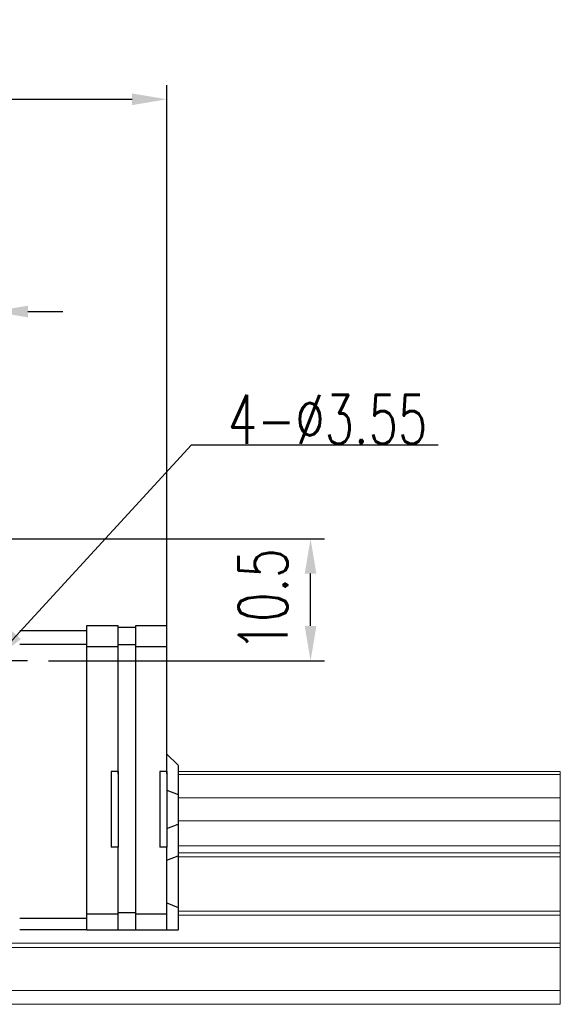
# Model space of a CAD drawing. Header units: millimetres. Extents: x 340 to 654, y 334 to 449.
# Tile 53 of 53: x 608 to 654, y 353 to 437. Entities that reach past the tile are written whole.
import ezdxf

# ---------------------------------------------------------------- set-up
doc = ezdxf.new("R2010")
doc.units = ezdxf.units.MM
doc.header["$PDSIZE"] = -1
for name, color, linetype in [('2', 7, 'Continuous'), ('DIM', 4, 'Continuous'), ('OUT', 3, 'Continuous')]:
    doc.layers.add(name, color=color, linetype=linetype)
doc.styles.add('DIM-7', font='SIMPLEX.shx', dxfattribs={"width": 0.7, "bigfont": 'chineset.shx'})
doc.dimstyles.new('CNS', dxfattribs={"dimtxt": 3.5, "dimasz": 2.5, "dimexe": 1, "dimexo": 1.5, "dimgap": 0.09, "dimtad": 0, "dimdsep": 46, "dimtxsty": 'DIM-7', "dimcen": 0.09, "dimclrd": 1, "dimclre": 1, "dimclrt": 4, "dimadec": 0, "dimazin": 0, "dimtfac": 1, "dimtix": 1, "dimtmove": 2, "dimatfit": 3, "dimfxl": 1, "dimtvp": 0.971429, "dimtolj": 1, "dimarcsym": 0})

# ---------------------------------------------------------------- blocks, each defined once
blk = doc.blocks.new('*D12')
at = {"layer": 'DEFPOINTS', "color": 0, "transparency": 16777216}
for p in [(599.344, 412.055), (599.344, 392.542), (605.345, 384.824)]:
    blk.add_point(p, dxfattribs=at)
at = {"layer": 'DIM', "color": 7, "lineweight": -2, "transparency": 16777216}
for p, q in [((599.344, 394.342), (599.344, 413.255)), ((605.345, 386.624), (605.345, 413.255)), ((596.344, 412.055), (593.344, 412.055)), ((605.345, 412.055), (599.344, 412.055)), ((608.345, 412.055), (611.345, 412.055))]:
    blk.add_line(p, q, dxfattribs=at)
at = {"layer": 'DIM', "color": 7, "transparency": 16777216}
for points in [[(596.344, 412.555), (596.344, 411.555), (599.344, 412.055)], [(608.345, 412.555), (608.345, 411.555), (605.345, 412.055)]]:
    blk.add_solid(points, dxfattribs=at)
at = {"layer": 'DIM', "color": 7, "transparency": 16777216, "insert": (602.344, 416.135), "char_height": 4.2, "attachment_point": 5, "style": 'DIM-7'}
blk.add_mtext('\\A1;6', dxfattribs=at)
blk = doc.blocks.new('*D13')
at = {"layer": 'DEFPOINTS', "color": 0, "transparency": 16777216}
for p in [(599.344, 392.542), (632.627, 392.542), (608.306, 382.042)]:
    blk.add_point(p, dxfattribs=at)
at = {"layer": 'DIM', "color": 7, "lineweight": -2, "transparency": 16777216}
for p, q in [((601.144, 392.542), (633.827, 392.542)), ((632.627, 385.042), (632.627, 389.542)), ((610.106, 382.042), (633.827, 382.042))]:
    blk.add_line(p, q, dxfattribs=at)
at = {"layer": 'DIM', "color": 7, "transparency": 16777216}
for points in [[(632.127, 389.542), (633.127, 389.542), (632.627, 392.542)], [(632.127, 385.042), (633.127, 385.042), (632.627, 382.042)]]:
    blk.add_solid(points, dxfattribs=at)
at = {"layer": 'DIM', "color": 7, "transparency": 16777216, "insert": (628.547, 387.292), "char_height": 4.2, "attachment_point": 5, "rotation": 90, "style": 'DIM-7'}
blk.add_mtext('\\A1;10.5', dxfattribs=at)
blk = doc.blocks.new('*D75')
at = {"layer": 'DEFPOINTS', "color": 0, "transparency": 16777216}
for p in [(620.294, 430.29), (519.394, 385.042), (620.294, 382.884)]:
    blk.add_point(p, dxfattribs=at)
at = {"layer": 'DIM', "color": 7, "lineweight": -2, "transparency": 16777216}
for p, q in [((519.394, 386.842), (519.394, 431.49)), ((620.294, 384.684), (620.294, 431.49)), ((522.394, 430.29), (617.294, 430.29))]:
    blk.add_line(p, q, dxfattribs=at)
at = {"layer": 'DIM', "color": 7, "transparency": 16777216}
for points in [[(522.394, 430.79), (522.394, 429.79), (519.394, 430.29)], [(617.294, 430.79), (617.294, 429.79), (620.294, 430.29)]]:
    blk.add_solid(points, dxfattribs=at)
at = {"layer": 'DIM', "color": 7, "transparency": 16777216, "insert": (569.844, 434.37), "char_height": 4.2, "attachment_point": 5, "style": 'DIM-7'}
blk.add_mtext('\\A1;100.9', dxfattribs=at)

msp = doc.modelspace()

# ---------------------------------------------------------------- linework, layer by layer
at = {"layer": '2', "color": 0, "linetype": 'Continuous'}
for p, q in [((616.094, 385.042), (613.394, 385.042)), ((613.394, 385.042), (613.394, 358.942)), ((616.094, 383.238), (616.094, 385.042)), ((616.094, 384.942), (617.594, 384.942)), ((620.294, 385.042), (617.594, 385.042)), ((617.594, 385.042), (617.594, 358.942)), ((620.294, 383.238), (620.294, 385.042)), ((607.644, 384.642), (613.394, 384.642)), ((613.394, 383.442), (607.644, 383.442)), ((613.394, 383.268), (616.094, 383.268)), ((616.094, 383.442), (617.594, 383.442)), ((616.094, 382.884), (616.094, 383.238)), ((617.594, 383.268), (620.294, 383.268)), ((620.294, 382.884), (620.294, 383.238)), ((616.094, 372.341), (616.094, 382.884)), ((620.294, 372.341), (620.294, 382.884)), ((620.294, 374.042), (621.244, 373.092)), ((621.294, 373.042), (621.244, 373.092)), ((621.294, 370.538), (621.294, 373.042)), ((615.494, 372.542), (615.494, 366.042)), ((616.094, 372.542), (615.494, 372.542)), ((616.094, 372.542), (616.094, 366.042)), ((619.694, 372.542), (619.694, 366.042)), ((620.294, 372.542), (619.694, 372.542)), ((620.294, 372.542), (620.294, 366.042)), ((620.294, 370.932), (621.244, 370.557)), ((621.294, 370.538), (621.244, 370.557)), ((621.294, 368.045), (621.294, 370.538)), ((620.294, 367.652), (621.244, 368.026)), ((621.294, 368.045), (621.244, 368.026)), ((621.294, 365.311), (621.294, 368.045)), ((616.094, 366.042), (615.494, 366.042)), ((616.094, 360.499), (616.094, 366.042)), ((620.294, 366.042), (619.694, 366.042)), ((620.294, 360.499), (620.294, 366.042)), ((620.294, 364.917), (621.244, 365.291)), ((621.294, 365.311), (621.244, 365.291)), ((621.294, 360.832), (621.294, 365.311)), ((620.294, 361.246), (621.244, 360.853)), ((616.094, 360.146), (616.094, 360.499)), ((616.094, 360.442), (617.594, 360.442)), ((620.294, 360.146), (620.294, 360.499)), ((621.294, 360.832), (621.244, 360.853)), ((621.294, 358.942), (621.294, 360.832)), ((607.644, 359.942), (613.394, 359.942)), ((613.394, 360.317), (616.094, 360.317)), ((616.094, 358.942), (616.094, 360.146)), ((617.594, 360.317), (620.294, 360.317)), ((620.294, 359.088), (620.294, 360.146)), ((613.394, 358.942), (607.644, 358.942)), ((613.394, 358.942), (616.094, 358.942)), ((616.094, 358.942), (617.594, 358.942)), ((617.594, 358.942), (620.294, 358.942)), ((620.294, 358.942), (620.294, 359.088)), ((620.294, 358.942), (621.244, 358.942)), ((621.294, 358.942), (621.244, 358.942))]:
    msp.add_line(p, q, dxfattribs=at)
at = {"layer": 'DIM', "color": 0}
msp.add_line((608.306, 382.042), (602.384, 382.042), dxfattribs=at)
at = {"layer": 'OUT', "color": 0, "linetype": 'Continuous', "lineweight": 15}
for p, q in [((654.08, 372.542), (621.294, 372.542)), ((654.08, 372.285), (621.294, 372.285)), ((654.08, 372.542), (654.08, 372.285)), ((654.08, 372.285), (654.08, 370.576)), ((654.08, 370.576), (654.08, 370.281)), ((654.08, 370.281), (621.294, 370.281)), ((654.08, 370.281), (654.08, 368.301)), ((654.08, 368.301), (621.294, 368.301)), ((654.08, 368.301), (654.08, 368.006)), ((654.08, 368.006), (654.08, 366.326)), ((654.08, 366.326), (654.08, 366.162)), ((654.08, 366.162), (621.294, 366.162)), ((654.08, 365.568), (621.294, 365.568)), ((654.08, 366.162), (654.08, 365.568)), ((654.08, 365.568), (654.08, 365.214)), ((654.08, 365.214), (621.294, 365.214)), ((654.08, 365.214), (654.08, 360.549)), ((654.08, 360.549), (621.294, 360.549)), ((654.08, 360.549), (654.08, 360.195)), ((654.08, 360.195), (621.294, 360.195)), ((654.08, 360.195), (654.08, 357.788)), ((611.344, 357.434), (497.718, 357.434)), ((654.08, 357.788), (497.772, 357.788)), ((654.08, 357.434), (611.344, 357.434)), ((654.08, 357.788), (654.08, 357.435)), ((654.08, 357.434), (654.08, 353.742)), ((654.08, 353.742), (496.595, 353.742)), ((654.08, 353.742), (654.08, 352.542)), ((625.844, 352.542), (459.844, 352.542)), ((654.08, 352.542), (625.844, 352.542))]:
    msp.add_line(p, q, dxfattribs=at)

# ---------------------------------------------------------------- texts
at = {"layer": 'DIM', "color": 0, "insert": (625.522, 400.702), "char_height": 4.2, "attachment_point": 7, "style": 'DIM-7'}
msp.add_mtext('\\A1;4-%%C3.55', dxfattribs=at)

# ---------------------------------------------------------------- dimensions: what is measured, and where the dimension line sits
at = {"layer": 'DIM', "color": 0}
for base, p1, p2, angle, picture, middle in [((620.294, 430.29), (519.394, 385.042), (620.294, 382.884), 180, '*D75', (569.844, 434.37)), ((632.627, 392.542), (608.306, 382.042), (599.344, 392.542), 90, '*D13', (628.547, 387.292))]:
    dim = msp.add_linear_dim(base=base, p1=p1, p2=p2, angle=angle, dimstyle='CNS', override={"dimscale": 1.2, "dimclrd": 7, "dimclre": 7, "dimclrt": 7}, dxfattribs=at)
    dim.commit()
    dim.dimension.update_dxf_attribs({"geometry": picture, "text_midpoint": middle})
dim = msp.add_linear_dim(base=(599.344, 412.055), p1=(605.345, 384.824), p2=(599.344, 392.542), dimstyle='CNS', override={"dimscale": 1.2, "dimclrd": 7, "dimclre": 7, "dimclrt": 7}, dxfattribs=at)
dim.commit()
dim.dimension.update_dxf_attribs({"geometry": '*D12', "text_midpoint": (602.344, 416.135)})

# ---------------------------------------------------------------- leaders
at = {"layer": 'DIM', "color": 0, "annotation_type": 0, "has_hookline": 1, "hookline_direction": 0, "text_width": 18.06}
msp.add_leader([(605.345, 382.042), (622.414, 400.594), (625.414, 400.594)], dimstyle='CNS', override={"dimscale": 1.2, "dimgap": 0.09, "dimtad": 1, "dimclrd": 7, "dimclre": 4}, dxfattribs=at)

doc.saveas('drawing.dxf')
